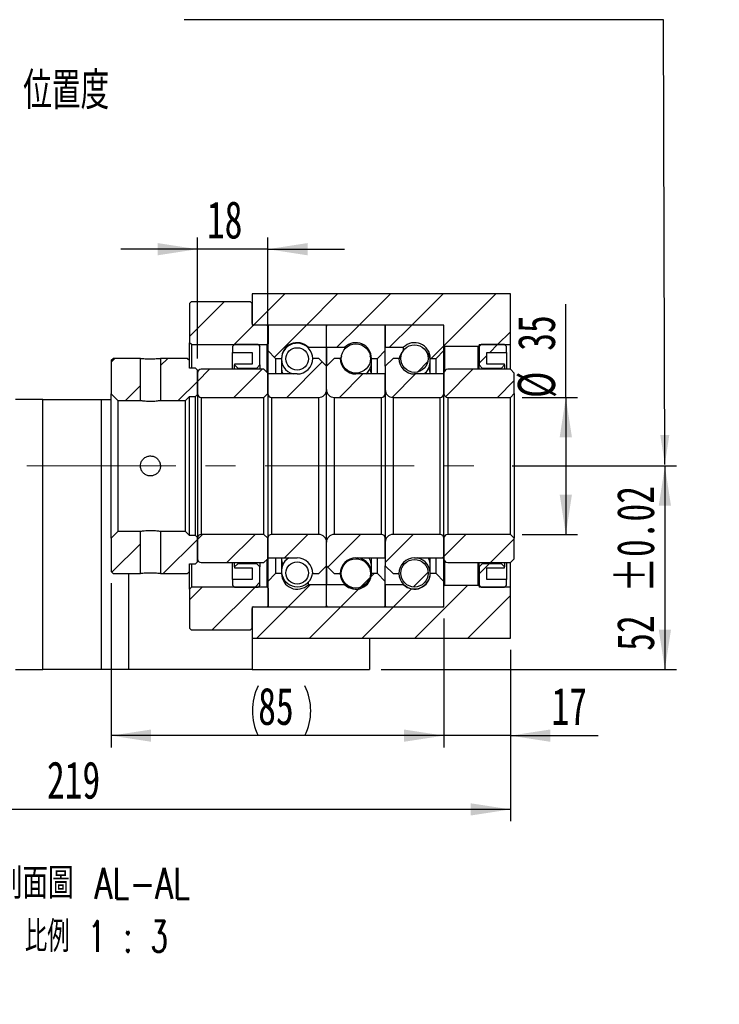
# Paper-space layout 'MBCK35-J' of a CAD drawing. Header units: millimetres. Extents: x 19 to 284, y 7 to 208.
# Tile 5 of 6: x 224 to 284, y 7 to 91. Entities that reach past the tile are written whole.
import ezdxf

# ---------------------------------------------------------------- set-up
doc = ezdxf.new("R2010")
doc.units = ezdxf.units.MM
doc.linetypes.add('CENTERX2', pattern=[20.32, 12.7, -2.54, 2.54, -2.54])
doc.layers.add('圖層0', color=7, linetype='Continuous')
doc.styles.add('SLDTEXTSTYLE0', font='TXT', dxfattribs={"width": 0.7})
doc.styles.add('SLDTEXTSTYLE1', font='TXT', dxfattribs={"width": 0.7, "bigfont": 'bigfont'})
doc.styles.add('SLDTEXTSTYLE4', font='TXT', dxfattribs={"width": 0.75, "bigfont": 'bigfont'})
doc.styles.add('SLDTEXTSTYLE5', font='TXT', dxfattribs={"width": 0.65625, "bigfont": 'bigfont'})
doc.dimstyles.new('SLDDIMSTYLE3', dxfattribs={"dimtxt": 3.389974, "dimasz": 2.5, "dimexe": 0, "dimexo": 0.0625, "dimgap": 0.847493, "dimtad": 1, "dimlfac": 3, "dimrnd": 1e-09, "dimzin": 12, "dimdsep": 46, "dimtxsty": 'SLDTEXTSTYLE0', "dimsah": 1, "dimcen": 0.09, "dimadec": 0, "dimazin": 3, "dimtfac": 1, "dimtofl": 0, "dimtmove": 0, "dimatfit": 3, "dimfxl": 1, "dimfrac": 2, "dimtolj": 1, "dimtzin": 12, "dimarcsym": 0})
doc.dimstyles.new('SLDDIMSTYLE5', dxfattribs={"dimtxt": 3.389974, "dimasz": 2.5, "dimexe": 0, "dimexo": 0.0625, "dimgap": 0.847493, "dimtad": 1, "dimlfac": 3, "dimrnd": 1e-09, "dimzin": 12, "dimdsep": 46, "dimtxsty": 'SLDTEXTSTYLE0', "dimsah": 1, "dimcen": 0.09, "dimadec": 0, "dimazin": 3, "dimtol": 1, "dimtp": 0.02, "dimtm": 0.02, "dimtfac": 1, "dimtofl": 0, "dimtmove": 0, "dimatfit": 3, "dimfxl": 1, "dimfrac": 2, "dimtolj": 1, "dimarcsym": 0})
doc.dimstyles.new('SLDDIMSTYLE6', dxfattribs={"dimtxt": 3.389974, "dimasz": 2.5, "dimexe": 0, "dimexo": 0.0625, "dimgap": 0.847493, "dimtad": 1, "dimlfac": 3, "dimrnd": 1e-09, "dimzin": 12, "dimdsep": 46, "dimtxsty": 'SLDTEXTSTYLE0', "dimsah": 1, "dimcen": 0.09, "dimadec": 0, "dimazin": 3, "dimtfac": 1, "dimtmove": 0, "dimatfit": 0, "dimfxl": 1, "dimfrac": 2, "dimtolj": 1, "dimtzin": 12, "dimarcsym": 0})

# ---------------------------------------------------------------- blocks, each defined once
blk = doc.blocks.new('_D_72')
at = {"layer": '圖層0', "color": 7}
for p, q in [((271.015, 58.649), (271.015, 66.602)), ((267.294, 58.649), (272.015, 58.649)), ((271.015, 58.649), (271.015, 46.982)), ((267.294, 46.982), (272.015, 46.982))]:
    blk.add_line(p, q, dxfattribs=at)
for points in [[(271.015, 58.649), (270.493, 55.259), (271.537, 55.259)], [(271.015, 46.982), (271.537, 50.372), (270.493, 50.372)]]:
    blk.add_solid(points, dxfattribs=at)
at = {"layer": '圖層0', "color": 7, "char_height": 3.175, "attachment_point": 1, "rotation": 90, "style": 'SLDTEXTSTYLE0'}
for s, insert in [('35', (266.922, 62.628)), ('%%c', (266.922, 58.606))]:
    blk.add_mtext(s, dxfattribs=dict(at, insert=insert))
blk = doc.blocks.new('_D_73')
at = {"layer": '圖層0', "color": 7}
for p, q in [((266.458, 52.815), (280.455, 52.815)), ((279.455, 52.815), (279.455, 35.482)), ((255.294, 35.482), (280.455, 35.482))]:
    blk.add_line(p, q, dxfattribs=at)
for points in [[(279.455, 52.815), (278.934, 49.425), (279.977, 49.425)], [(279.455, 35.482), (279.977, 38.872), (278.934, 38.872)]]:
    blk.add_solid(points, dxfattribs=at)
at = {"layer": '圖層0', "color": 7, "char_height": 3.175, "attachment_point": 1, "rotation": 90, "style": 'SLDTEXTSTYLE0'}
for s, insert in [('±0.02', (275.362, 42.031)), ('52', (275.362, 37.064))]:
    blk.add_mtext(s, dxfattribs=dict(at, insert=insert))
blk = doc.blocks.new('_D_74')
at = {"layer": '圖層0', "color": 7}
for p, q in [((260.627, 39.815), (260.627, 28.839)), ((266.294, 37.149), (266.294, 28.839)), ((260.627, 29.839), (254.108, 29.839)), ((266.294, 29.839), (260.627, 29.839)), ((266.294, 29.839), (273.771, 29.839))]:
    blk.add_line(p, q, dxfattribs=at)
for points in [[(260.627, 29.839), (257.238, 30.361), (257.238, 29.318)], [(266.294, 29.839), (269.684, 29.318), (269.684, 30.361)]]:
    blk.add_solid(points, dxfattribs=at)
at = {"layer": '圖層0', "color": 7, "insert": (269.797, 33.932), "char_height": 3.175, "attachment_point": 1, "style": 'SLDTEXTSTYLE0'}
blk.add_mtext('17', dxfattribs=at)
blk = doc.blocks.new('_D_75')
at = {"layer": '圖層0', "color": 7}
for p, q in [((232.294, 42.815), (232.294, 28.839)), ((260.627, 39.815), (260.627, 28.839)), ((260.627, 29.839), (232.294, 29.839))]:
    blk.add_line(p, q, dxfattribs=at)
for centre, start, end in [((249.043, 31.956), 153.43495, 206.56505), ((244.551, 31.956), 333.43495, 26.56505)]:
    blk.add_arc(centre, 4.733, start, end, dxfattribs=at)
for points in [[(232.294, 29.839), (235.684, 29.318), (235.684, 30.361)], [(260.627, 29.839), (257.238, 30.361), (257.238, 29.318)]]:
    blk.add_solid(points, dxfattribs=at)
at = {"layer": '圖層0', "color": 7, "insert": (244.81, 33.932), "char_height": 3.175, "attachment_point": 1, "style": 'SLDTEXTSTYLE0'}
blk.add_mtext('85', dxfattribs=at)
blk = doc.blocks.new('_D_76')
at = {"layer": '圖層0', "color": 7}
for p, q in [((266.294, 37.149), (266.294, 22.556)), ((266.294, 23.556), (193.294, 23.556))]:
    blk.add_line(p, q, dxfattribs=at)
for points in [[(193.294, 23.556), (196.684, 23.035), (196.684, 24.078)], [(266.294, 23.556), (262.904, 24.078), (262.904, 23.035)]]:
    blk.add_solid(points, dxfattribs=at)
at = {"layer": '圖層0', "color": 7, "insert": (226.813, 27.649), "char_height": 3.175, "attachment_point": 1, "style": 'SLDTEXTSTYLE0'}
blk.add_mtext('219', dxfattribs=at)
blk = doc.blocks.new('_D_79')
at = {"layer": '圖層0', "color": 7}
for p, q in [((239.627, 61.982), (239.627, 72.281)), ((245.627, 61.715), (245.627, 72.281)), ((239.627, 71.281), (233.108, 71.281)), ((245.627, 71.281), (239.627, 71.281)), ((245.627, 71.281), (252.147, 71.281))]:
    blk.add_line(p, q, dxfattribs=at)
for points in [[(239.627, 71.281), (236.238, 71.802), (236.238, 70.759)], [(245.627, 71.281), (249.017, 70.759), (249.017, 71.802)]]:
    blk.add_solid(points, dxfattribs=at)
at = {"layer": '圖層0', "color": 7, "insert": (240.439, 75.374), "char_height": 3.175, "attachment_point": 1, "style": 'SLDTEXTSTYLE0'}
blk.add_mtext('18', dxfattribs=at)
blk = doc.blocks.new('SW_NOTE_19')
at = {"layer": '圖層0', "color": 0, "char_height": 2.64583, "attachment_point": 2}
for s, insert, style in [('\\M+19655\\M+196CA\\M+19AA4 AL-AL', (10.253, 3.411), 'SLDTEXTSTYLE4'), ('\\M+194E4\\M+197E1 1 : 3', (10.492, -1.117), 'SLDTEXTSTYLE5')]:
    blk.add_mtext(s, dxfattribs=dict(at, insert=insert, style=style))

psp = doc.layouts.new('MBCK35-J')

# ---------------------------------------------------------------- hatches: boundary and pattern name
at = {"linetype": 'Continuous', "lineweight": 18}
h = psp.add_hatch(dxfattribs=at)
h.set_pattern_fill('ANSI31', style=0)
h.paths.add_polyline_path([(234.7775, 58.3987), (234.7775, 61.9821), (232.4608, 61.9821), (232.2942, 61.8154), (232.2942, 58.9654), (232.8608, 58.3987)], flags=0)
h = psp.add_hatch(dxfattribs=at)
h.set_pattern_fill('ANSI31', style=0)
h.paths.add_polyline_path([(239.4608, 61.1487), (238.9608, 61.1487), (238.9608, 61.8154), (238.7942, 61.9821), (236.4775, 61.9821), (236.4775, 58.3987), (238.6275, 58.3987), (238.9608, 58.7321), (239.4608, 58.7321), (239.6275, 58.8987), (239.6275, 60.982)], flags=0)
h = psp.add_hatch(dxfattribs=at)
h.set_pattern_fill('ANSI31', style=0)
h.paths.add_polyline_path([(232.2942, 43.8154), (232.4608, 43.6487), (234.7775, 43.6487), (234.7775, 47.2321), (232.8608, 47.2321), (232.2942, 46.6654)], flags=0)
h = psp.add_hatch(dxfattribs=at)
h.set_pattern_fill('ANSI31', style=0)
h.paths.add_polyline_path([(238.9608, 43.8154), (238.9608, 44.4821), (239.4608, 44.4821), (239.6275, 44.6487), (239.6275, 46.7321), (239.4608, 46.8987), (238.9608, 46.8987), (238.6275, 47.2321), (236.4775, 47.2321), (236.4775, 43.6487), (238.7942, 43.6487)], flags=0)
at = {"layer": '圖層0', "linetype": 'Continuous', "lineweight": 18}
h = psp.add_hatch(dxfattribs=at)
h.set_pattern_fill('ANSI31', color=256, style=0)
h.paths.add_polyline_path([(266.2942, 63.1487), (266.2942, 67.4821), (244.2942, 67.4821), (244.2942, 64.8154), (260.6275, 64.8154), (260.6275, 63.0487), (260.6942, 62.9821), (263.5608, 62.9821), (263.6275, 63.0487), (263.6275, 63.1487)], flags=0)
h = psp.add_hatch(dxfattribs=at)
h.set_pattern_fill('ANSI31', color=256, style=0)
edge = h.paths.add_edge_path(flags=0)
edge.add_line((239.1275, 66.8154), (238.9608, 66.6487))
edge.add_line((238.9608, 66.6487), (238.9608, 63.3154))
edge.add_line((238.9608, 63.3154), (239.1275, 63.1487))
edge.add_line((239.1275, 63.1487), (245.5775, 63.1487))
edge.add_line((245.5775, 63.1487), (245.6775, 63.2487))
edge.add_line((245.6775, 63.2487), (245.6775, 64.7154))
edge.add_line((245.6775, 64.7154), (245.5775, 64.8154))
edge.add_line((245.5775, 64.8154), (244.4275, 64.8154))
edge.add_arc((244.4275, 64.9487), 0.1333, 180, 270, ccw=False)
edge.add_line((244.2942, 64.9487), (244.2942, 66.6487))
edge.add_line((244.2942, 66.6487), (244.1275, 66.8154))
edge.add_line((244.1275, 66.8154), (239.1275, 66.8154))
h = psp.add_hatch(dxfattribs=at)
h.set_pattern_fill('ANSI31', color=256, style=0)
edge = h.paths.add_edge_path(flags=0)
edge.add_line((250.5275, 64.8154), (245.7275, 64.8154))
edge.add_arc((245.7275, 64.7154), 0.1, 90, 180)
edge.add_line((245.6275, 64.7154), (245.6275, 62.6487))
edge.add_line((245.6275, 62.6487), (246.2942, 61.9821))
edge.add_line((246.2942, 61.9821), (246.7942, 61.9821))
edge.add_arc((248.1275, 61.9821), 1.3333, 45.438688, 180, ccw=False)
edge.add_line((249.0631, 62.9321), (250.6275, 62.9321))
edge.add_line((250.6275, 62.9321), (250.6275, 64.7154))
edge.add_arc((250.5275, 64.7154), 0.1, 0, 90)
h = psp.add_hatch(dxfattribs=at)
h.set_pattern_fill('ANSI31', color=256, style=0)
edge = h.paths.add_edge_path(flags=0)
edge.add_line((255.6275, 62.6487), (255.6275, 64.7154))
edge.add_arc((255.5275, 64.7154), 0.1, 0, 90)
edge.add_line((255.5275, 64.8154), (250.7275, 64.8154))
edge.add_arc((250.7275, 64.7154), 0.1, 90, 180)
edge.add_line((250.6275, 64.7154), (250.6275, 62.9321))
edge.add_line((250.6275, 62.9321), (252.1919, 62.9321))
edge.add_arc((253.1275, 61.9821), 1.3333, 0, 134.561312, ccw=False)
edge.add_line((254.4608, 61.9821), (254.9608, 61.9821))
edge.add_line((254.9608, 61.9821), (255.6275, 62.6487))
h = psp.add_hatch(dxfattribs=at)
h.set_pattern_fill('ANSI31', color=256, style=0)
edge = h.paths.add_edge_path(flags=0)
edge.add_line((260.6275, 62.6487), (260.6275, 64.7154))
edge.add_arc((260.5275, 64.7154), 0.1, 0, 90)
edge.add_line((260.5275, 64.8154), (255.7275, 64.8154))
edge.add_arc((255.7275, 64.7154), 0.1, 90, 180)
edge.add_line((255.6275, 64.7154), (255.6275, 62.9321))
edge.add_line((255.6275, 62.9321), (257.1919, 62.9321))
edge.add_arc((258.1275, 61.9821), 1.3333, 0, 134.561312, ccw=False)
edge.add_line((259.4608, 61.9821), (259.9608, 61.9821))
edge.add_line((259.9608, 61.9821), (260.6275, 62.6487))
h = psp.add_hatch(dxfattribs=at)
h.set_pattern_fill('ANSI31', color=256, style=0)
h.paths.add_polyline_path([(244.2942, 62.482), (244.2942, 61.4821), (242.7942, 61.4821), (242.7942, 61.4154), (243.0608, 61.1487), (244.6942, 61.1487), (244.9608, 61.4154), (244.9608, 62.9821), (244.7942, 63.1487), (242.7942, 63.1487), (242.6275, 62.9821), (242.6275, 62.482)], flags=0)
h = psp.add_hatch(dxfattribs=at)
h.set_pattern_fill('ANSI31', color=256, style=0)
edge = h.paths.add_edge_path(flags=0)
edge.add_arc((253.1275, 61.9701), 1.2482, 0, 360)
h = psp.add_hatch(dxfattribs=at)
h.set_pattern_fill('ANSI31', color=256, style=0)
edge = h.paths.add_edge_path(flags=0)
edge.add_arc((258.1275, 61.9597), 1.1697, 0, 360)
h = psp.add_hatch(dxfattribs=at)
h.set_pattern_fill('ANSI31', color=256, style=0)
h.paths.add_polyline_path([(265.7942, 61.4154), (265.7942, 61.4821), (264.2942, 61.4821), (264.2942, 62.482), (265.9608, 62.482), (265.9608, 62.9821), (265.7942, 63.1487), (263.7942, 63.1487), (263.6275, 62.9821), (263.6275, 61.4154), (263.8942, 61.1487), (265.5275, 61.1487)], flags=0)
h = psp.add_hatch(dxfattribs=at)
h.set_pattern_fill('ANSI31', color=256, style=0)
edge = h.paths.add_edge_path(flags=0)
edge.add_arc((248.1275, 61.9345), 0.953, 0, 360)
h = psp.add_hatch(dxfattribs=at)
h.set_pattern_fill('ANSI31', color=256, style=0)
edge = h.paths.add_edge_path(flags=0)
edge.add_line((250.6275, 59.3154), (250.6275, 61.3154))
edge.add_line((250.6275, 61.3154), (249.9608, 61.9821))
edge.add_line((249.9608, 61.9821), (249.4608, 61.9821))
edge.add_arc((248.1275, 61.9821), 1.3333, 270, 360, ccw=False)
edge.add_line((248.1275, 60.6487), (245.6275, 60.6487))
edge.add_line((245.6275, 60.6487), (245.6275, 58.9821))
edge.add_arc((245.9608, 58.9821), 0.3333, 180, 270)
edge.add_line((245.9608, 58.6487), (249.9608, 58.6487))
edge.add_arc((249.9608, 59.3154), 0.6667, 270, 360)
h = psp.add_hatch(dxfattribs=at)
h.set_pattern_fill('ANSI31', color=256, style=0)
edge = h.paths.add_edge_path(flags=0)
edge.add_line((251.7942, 61.9821), (251.2942, 61.9821))
edge.add_line((251.2942, 61.9821), (250.6275, 61.3154))
edge.add_line((250.6275, 61.3154), (250.6275, 59.3154))
edge.add_arc((251.2942, 59.3154), 0.6667, 180, 270)
edge.add_line((251.2942, 58.6487), (255.2942, 58.6487))
edge.add_arc((255.2942, 58.9821), 0.3333, 270, 360)
edge.add_line((255.6275, 58.9821), (255.6275, 60.6487))
edge.add_line((255.6275, 60.6487), (253.1275, 60.6487))
edge.add_arc((253.1275, 61.9821), 1.3333, 180, 270, ccw=False)
h = psp.add_hatch(dxfattribs=at)
h.set_pattern_fill('ANSI31', color=256, style=0)
edge = h.paths.add_edge_path(flags=0)
edge.add_line((256.7942, 61.9821), (256.2942, 61.9821))
edge.add_line((256.2942, 61.9821), (255.6275, 61.3154))
edge.add_line((255.6275, 61.3154), (255.6275, 59.3154))
edge.add_arc((256.2942, 59.3154), 0.6667, 180, 270)
edge.add_line((256.2942, 58.6487), (260.2942, 58.6487))
edge.add_arc((260.2942, 58.9821), 0.3333, 270, 360)
edge.add_line((260.6275, 58.9821), (260.6275, 60.6487))
edge.add_line((260.6275, 60.6487), (258.1275, 60.6487))
edge.add_arc((258.1275, 61.9821), 1.3333, 180, 270, ccw=False)
h = psp.add_hatch(dxfattribs=at)
h.set_pattern_fill('ANSI31', color=256, style=0)
edge = h.paths.add_edge_path(flags=0)
edge.add_line((245.2942, 58.6487), (245.6275, 58.9821))
edge.add_line((245.6275, 58.9821), (245.6275, 60.7154))
edge.add_line((245.6275, 60.7154), (245.2942, 61.0487))
edge.add_line((245.2942, 61.0487), (239.9608, 61.0487))
edge.add_arc((239.9608, 60.7154), 0.3333, 90, 180)
edge.add_line((239.6275, 60.7154), (239.6275, 58.9821))
edge.add_arc((239.9608, 58.9821), 0.3333, 180, 270)
edge.add_line((239.9608, 58.6487), (245.2942, 58.6487))
h = psp.add_hatch(dxfattribs=at)
h.set_pattern_fill('ANSI31', color=256, style=0)
edge = h.paths.add_edge_path(flags=0)
edge.add_line((266.2942, 58.6487), (266.6275, 58.9821))
edge.add_line((266.6275, 58.9821), (266.6275, 60.7154))
edge.add_line((266.6275, 60.7154), (266.2942, 61.0487))
edge.add_line((266.2942, 61.0487), (260.9608, 61.0487))
edge.add_arc((260.9608, 60.7154), 0.3333, 90, 180)
edge.add_line((260.6275, 60.7154), (260.6275, 58.9821))
edge.add_arc((260.9608, 58.9821), 0.3333, 180, 270)
edge.add_line((260.9608, 58.6487), (266.2942, 58.6487))
h = psp.add_hatch(dxfattribs=at)
h.set_pattern_fill('ANSI31', color=256, style=0)
edge = h.paths.add_edge_path(flags=0)
edge.add_line((245.6275, 46.6487), (245.2942, 46.9821))
edge.add_line((245.2942, 46.9821), (239.9608, 46.9821))
edge.add_arc((239.9608, 46.6487), 0.3333, 90, 180)
edge.add_line((239.6275, 46.6487), (239.6275, 44.9154))
edge.add_arc((239.9608, 44.9154), 0.3333, 180, 270)
edge.add_line((239.9608, 44.5821), (245.2942, 44.5821))
edge.add_line((245.2942, 44.5821), (245.6275, 44.9154))
edge.add_line((245.6275, 44.9154), (245.6275, 46.6487))
h = psp.add_hatch(dxfattribs=at)
h.set_pattern_fill('ANSI31', color=256, style=0)
edge = h.paths.add_edge_path(flags=0)
edge.add_line((249.4608, 43.6487), (249.9608, 43.6487))
edge.add_line((249.9608, 43.6487), (250.6275, 44.3154))
edge.add_line((250.6275, 44.3154), (250.6275, 46.3154))
edge.add_arc((249.9608, 46.3154), 0.6667, 0, 90)
edge.add_line((249.9608, 46.9821), (245.9608, 46.9821))
edge.add_arc((245.9608, 46.6487), 0.3333, 90, 180)
edge.add_line((245.6275, 46.6487), (245.6275, 44.9821))
edge.add_line((245.6275, 44.9821), (248.1275, 44.9821))
edge.add_arc((248.1275, 43.6487), 1.3333, 0, 90, ccw=False)
h = psp.add_hatch(dxfattribs=at)
h.set_pattern_fill('ANSI31', color=256, style=0)
edge = h.paths.add_edge_path(flags=0)
edge.add_line((250.6275, 46.3154), (250.6275, 44.3154))
edge.add_line((250.6275, 44.3154), (251.2942, 43.6487))
edge.add_line((251.2942, 43.6487), (251.7942, 43.6487))
edge.add_arc((253.1275, 43.6487), 1.3333, 90, 180, ccw=False)
edge.add_line((253.1275, 44.9821), (255.6275, 44.9821))
edge.add_line((255.6275, 44.9821), (255.6275, 46.6487))
edge.add_arc((255.2942, 46.6487), 0.3333, 0, 90)
edge.add_line((255.2942, 46.9821), (251.2942, 46.9821))
edge.add_arc((251.2942, 46.3154), 0.6667, 90, 180)
h = psp.add_hatch(dxfattribs=at)
h.set_pattern_fill('ANSI31', color=256, style=0)
edge = h.paths.add_edge_path(flags=0)
edge.add_line((255.6275, 46.3154), (255.6275, 44.3154))
edge.add_line((255.6275, 44.3154), (256.2942, 43.6487))
edge.add_line((256.2942, 43.6487), (256.7942, 43.6487))
edge.add_arc((258.1275, 43.6487), 1.3333, 90, 180, ccw=False)
edge.add_line((258.1275, 44.9821), (260.6275, 44.9821))
edge.add_line((260.6275, 44.9821), (260.6275, 46.6487))
edge.add_arc((260.2942, 46.6487), 0.3333, 0, 90)
edge.add_line((260.2942, 46.9821), (256.2942, 46.9821))
edge.add_arc((256.2942, 46.3154), 0.6667, 90, 180)
h = psp.add_hatch(dxfattribs=at)
h.set_pattern_fill('ANSI31', color=256, style=0)
edge = h.paths.add_edge_path(flags=0)
edge.add_line((266.6275, 46.6487), (266.2942, 46.9821))
edge.add_line((266.2942, 46.9821), (260.9608, 46.9821))
edge.add_arc((260.9608, 46.6487), 0.3333, 90, 180)
edge.add_line((260.6275, 46.6487), (260.6275, 44.9154))
edge.add_arc((260.9608, 44.9154), 0.3333, 180, 270)
edge.add_line((260.9608, 44.5821), (266.2942, 44.5821))
edge.add_line((266.2942, 44.5821), (266.6275, 44.9154))
edge.add_line((266.6275, 44.9154), (266.6275, 46.6487))
h = psp.add_hatch(dxfattribs=at)
h.set_pattern_fill('ANSI31', color=256, style=0)
h.paths.add_polyline_path([(242.7942, 44.2154), (242.7942, 44.1487), (244.2942, 44.1487), (244.2942, 43.1487), (242.6275, 43.1487), (242.6275, 42.6487), (242.7942, 42.4821), (244.7942, 42.4821), (244.9608, 42.6487), (244.9608, 44.2154), (244.6942, 44.4821), (243.0608, 44.4821)], flags=0)
h = psp.add_hatch(dxfattribs=at)
h.set_pattern_fill('ANSI31', color=256, style=0)
edge = h.paths.add_edge_path(flags=0)
edge.add_arc((248.1275, 43.6963), 0.953, 0, 360)
h = psp.add_hatch(dxfattribs=at)
h.set_pattern_fill('ANSI31', color=256, style=0)
edge = h.paths.add_edge_path(flags=0)
edge.add_arc((253.1275, 43.6607), 1.2482, 0, 360)
h = psp.add_hatch(dxfattribs=at)
h.set_pattern_fill('ANSI31', color=256, style=0)
edge = h.paths.add_edge_path(flags=0)
edge.add_arc((258.1275, 43.6711), 1.1697, 0, 360)
h = psp.add_hatch(dxfattribs=at)
h.set_pattern_fill('ANSI31', color=256, style=0)
h.paths.add_polyline_path([(264.2942, 43.1487), (264.2942, 44.1487), (265.7942, 44.1487), (265.7942, 44.2154), (265.5275, 44.4821), (263.8942, 44.4821), (263.6275, 44.2154), (263.6275, 42.6487), (263.7942, 42.4821), (265.7942, 42.4821), (265.9608, 42.6487), (265.9608, 43.1487)], flags=0)
h = psp.add_hatch(dxfattribs=at)
h.set_pattern_fill('ANSI31', color=256, style=0)
edge = h.paths.add_edge_path(flags=0)
edge.add_line((245.6275, 42.9821), (245.6275, 40.9154))
edge.add_arc((245.7275, 40.9154), 0.1, 180, 270)
edge.add_line((245.7275, 40.8154), (250.5275, 40.8154))
edge.add_arc((250.5275, 40.9154), 0.1, 270, 360)
edge.add_line((250.6275, 40.9154), (250.6275, 42.6987))
edge.add_line((250.6275, 42.6987), (249.0631, 42.6987))
edge.add_arc((248.1275, 43.6487), 1.3333, 180, 314.561312, ccw=False)
edge.add_line((246.7942, 43.6487), (246.2942, 43.6487))
edge.add_line((246.2942, 43.6487), (245.6275, 42.9821))
h = psp.add_hatch(dxfattribs=at)
h.set_pattern_fill('ANSI31', color=256, style=0)
edge = h.paths.add_edge_path(flags=0)
edge.add_line((250.7275, 40.8154), (255.5275, 40.8154))
edge.add_arc((255.5275, 40.9154), 0.1, 270, 360)
edge.add_line((255.6275, 40.9154), (255.6275, 42.9821))
edge.add_line((255.6275, 42.9821), (254.9608, 43.6487))
edge.add_line((254.9608, 43.6487), (254.4608, 43.6487))
edge.add_arc((253.1275, 43.6487), 1.3333, 225.438688, 360, ccw=False)
edge.add_line((252.1919, 42.6987), (250.6275, 42.6987))
edge.add_line((250.6275, 42.6987), (250.6275, 40.9154))
edge.add_arc((250.7275, 40.9154), 0.1, 180, 270)
h = psp.add_hatch(dxfattribs=at)
h.set_pattern_fill('ANSI31', color=256, style=0)
edge = h.paths.add_edge_path(flags=0)
edge.add_line((255.7275, 40.8154), (260.5275, 40.8154))
edge.add_arc((260.5275, 40.9154), 0.1, 270, 360)
edge.add_line((260.6275, 40.9154), (260.6275, 42.9821))
edge.add_line((260.6275, 42.9821), (259.9608, 43.6487))
edge.add_line((259.9608, 43.6487), (259.4608, 43.6487))
edge.add_arc((258.1275, 43.6487), 1.3333, 225.438688, 360, ccw=False)
edge.add_line((257.1919, 42.6987), (255.6275, 42.6987))
edge.add_line((255.6275, 42.6987), (255.6275, 40.9154))
edge.add_arc((255.7275, 40.9154), 0.1, 180, 270)
h = psp.add_hatch(dxfattribs=at)
h.set_pattern_fill('ANSI31', color=256, style=0)
edge = h.paths.add_edge_path(flags=0)
edge.add_line((238.9608, 38.9821), (239.1275, 38.8154))
edge.add_line((239.1275, 38.8154), (244.1275, 38.8154))
edge.add_line((244.1275, 38.8154), (244.2942, 38.9821))
edge.add_line((244.2942, 38.9821), (244.2942, 40.6821))
edge.add_arc((244.4275, 40.6821), 0.1333, 90, 180, ccw=False)
edge.add_line((244.4275, 40.8154), (245.5775, 40.8154))
edge.add_line((245.5775, 40.8154), (245.6775, 40.9154))
edge.add_line((245.6775, 40.9154), (245.6775, 42.3821))
edge.add_line((245.6775, 42.3821), (245.5775, 42.4821))
edge.add_line((245.5775, 42.4821), (239.1275, 42.4821))
edge.add_line((239.1275, 42.4821), (238.9608, 42.3154))
edge.add_line((238.9608, 42.3154), (238.9608, 38.9821))
h = psp.add_hatch(dxfattribs=at)
h.set_pattern_fill('ANSI31', color=256, style=0)
h.paths.add_polyline_path([(244.2942, 40.8154), (244.2942, 38.1487), (266.2942, 38.1487), (266.2942, 42.4821), (263.6275, 42.4821), (263.6275, 42.5821), (263.5608, 42.6487), (260.6942, 42.6487), (260.6275, 42.5821), (260.6275, 40.8154)], flags=0)

# ---------------------------------------------------------------- linework, layer by layer
at = {"color": 7, "linetype": 'Continuous', "lineweight": 25}
for p, q in [((244.2942, 67.4821), (244.2942, 64.8154)), ((266.2942, 67.4821), (244.2942, 67.4821)), ((266.2942, 63.1487), (266.2942, 67.4821)), ((238.9608, 66.6487), (239.1275, 66.8154)), ((238.9608, 66.6487), (238.9608, 63.3154)), ((239.1275, 66.8154), (244.1275, 66.8154)), ((244.1275, 66.8154), (244.2942, 66.6487)), ((244.2942, 64.9487), (244.2942, 66.6487)), ((260.6275, 64.8154), (244.2942, 64.8154)), ((245.5775, 64.8154), (244.4275, 64.8154)), ((245.5775, 64.8154), (245.6775, 64.7154)), ((245.6275, 64.7154), (245.6275, 62.6487)), ((245.6775, 63.2487), (245.6775, 64.7154)), ((250.5275, 64.8154), (245.7275, 64.8154)), ((250.6275, 62.9321), (250.6275, 64.7154)), ((255.5275, 64.8154), (250.7275, 64.8154)), ((255.6275, 64.7154), (255.6275, 62.9321)), ((255.6275, 62.6487), (255.6275, 64.7154)), ((260.5275, 64.8154), (255.7275, 64.8154)), ((260.6275, 63.0487), (260.6275, 64.8154)), ((260.6275, 62.6487), (260.6275, 64.7154)), ((239.1275, 63.1487), (238.9608, 63.3154)), ((238.9608, 61.8154), (238.9608, 63.3154)), ((239.1275, 63.1487), (245.5775, 63.1487)), ((239.1275, 63.1487), (239.1275, 61.1487)), ((242.6275, 62.9821), (242.7942, 63.1487)), ((242.6275, 62.9821), (242.6275, 62.482)), ((244.7942, 63.1487), (242.7942, 63.1487)), ((244.7942, 63.1487), (244.9608, 62.9821)), ((244.9608, 61.4154), (244.9608, 62.9821)), ((245.6775, 63.2487), (245.5775, 63.1487)), ((245.5775, 60.7654), (245.5775, 63.1487)), ((249.0631, 62.9321), (249.0631, 62.8845)), ((249.0631, 62.9321), (250.6275, 62.9321)), ((250.6275, 62.9321), (250.6275, 61.3154)), ((250.6275, 62.9321), (252.1919, 62.9321)), ((250.6275, 61.3189), (250.6275, 62.9321)), ((252.1919, 62.7963), (252.1919, 62.9321)), ((255.6275, 62.9321), (257.1919, 62.9321)), ((257.1919, 62.6599), (257.1919, 62.9321)), ((260.6942, 62.9821), (260.6275, 63.0487)), ((263.5608, 62.9821), (260.6942, 62.9821)), ((260.6942, 62.9821), (260.6942, 60.9154)), ((263.6275, 63.0487), (263.5608, 62.9821)), ((263.5608, 61.0487), (263.5608, 62.9821)), ((263.6275, 62.9821), (263.7942, 63.1487)), ((263.6275, 63.1487), (266.2942, 63.1487)), ((263.6275, 63.1487), (263.6275, 63.0487)), ((263.6275, 63.0487), (263.6275, 62.9821)), ((263.6275, 62.9821), (263.6275, 61.4154)), ((265.7942, 63.1487), (263.7942, 63.1487)), ((265.7942, 63.1487), (265.9608, 62.9821)), ((265.9608, 62.482), (265.9608, 62.9821)), ((266.2942, 61.0487), (266.2942, 63.1487)), ((242.6275, 62.482), (244.2942, 62.482)), ((242.6275, 61.0487), (242.6275, 62.482)), ((244.2942, 62.482), (244.2942, 61.4821)), ((245.6275, 62.6487), (246.2942, 61.9821)), ((245.6275, 62.6487), (245.6275, 60.7154)), ((254.9608, 61.9821), (255.6275, 62.6487)), ((255.6275, 61.3154), (255.6275, 62.6487)), ((259.9608, 61.9821), (260.6275, 62.6487)), ((260.6275, 60.7154), (260.6275, 62.6487)), ((264.2942, 62.482), (265.9608, 62.482)), ((264.2942, 61.4821), (264.2942, 62.482)), ((265.9608, 62.482), (265.9608, 61.0487)), ((232.2942, 61.8154), (232.4608, 61.9821)), ((232.2942, 61.8154), (232.2942, 58.9654)), ((234.7775, 61.9821), (232.4608, 61.9821)), ((234.7775, 58.3987), (234.7775, 61.9821)), ((236.4775, 61.9821), (236.4775, 58.3987)), ((238.7942, 61.9821), (236.4775, 61.9821)), ((238.7942, 61.9821), (238.9608, 61.8154)), ((238.9608, 61.1487), (238.9608, 61.8154)), ((244.2942, 61.4821), (242.7942, 61.4821)), ((242.7942, 61.4821), (242.7942, 61.4154)), ((243.0608, 61.1487), (242.7942, 61.4154)), ((242.7942, 61.0487), (242.7942, 61.4154)), ((244.9608, 61.4154), (244.6942, 61.1487)), ((244.9608, 61.4154), (244.9608, 61.0487)), ((246.2942, 61.9821), (246.2942, 60.6487)), ((246.2942, 61.9821), (246.7942, 61.9821)), ((246.7942, 61.9821), (246.7942, 60.6487)), ((249.9608, 61.9821), (249.4608, 61.9821)), ((250.6275, 61.3154), (249.9608, 61.9821)), ((251.2942, 61.9821), (250.6275, 61.3154)), ((250.6275, 59.3154), (250.6275, 61.3154)), ((251.7942, 61.9821), (251.2942, 61.9821)), ((254.4608, 60.6487), (254.4608, 61.9821)), ((254.4608, 61.9821), (254.9608, 61.9821)), ((254.9608, 60.6487), (254.9608, 61.9821)), ((256.2942, 61.9821), (255.6275, 61.3154)), ((255.6275, 61.3154), (255.6275, 59.3154)), ((256.7942, 61.9821), (256.2942, 61.9821)), ((259.4608, 60.6487), (259.4608, 61.9821)), ((259.4608, 61.9821), (259.9608, 61.9821)), ((259.9608, 60.6487), (259.9608, 61.9821)), ((263.8942, 61.1487), (263.6275, 61.4154)), ((263.6275, 61.0487), (263.6275, 61.4154)), ((265.7942, 61.4821), (264.2942, 61.4821)), ((265.7942, 61.4154), (265.5275, 61.1487)), ((265.7942, 61.4154), (265.7942, 61.4821)), ((265.7942, 61.4154), (265.7942, 61.0487)), ((239.4608, 61.1487), (238.9608, 61.1487)), ((239.4608, 61.1487), (239.6275, 60.982)), ((239.6275, 58.8987), (239.6275, 60.982)), ((239.6275, 60.7154), (239.6275, 58.9821)), ((245.2942, 61.0487), (239.9608, 61.0487)), ((243.0608, 61.1487), (243.0608, 61.0487)), ((243.0608, 61.1487), (244.6942, 61.1487)), ((244.6942, 61.0487), (244.6942, 61.1487)), ((245.2942, 61.0487), (245.6275, 60.7154)), ((245.6275, 58.9821), (245.6275, 60.7154)), ((248.1275, 60.6487), (245.6275, 60.6487)), ((245.6275, 60.6487), (245.6275, 58.9821)), ((255.6275, 60.6487), (253.1275, 60.6487)), ((255.6275, 58.9821), (255.6275, 60.6487)), ((260.6275, 60.6487), (258.1275, 60.6487)), ((260.6275, 60.7154), (260.6275, 58.9821)), ((260.6275, 58.9821), (260.6275, 60.6487)), ((266.2942, 61.0487), (260.9608, 61.0487)), ((263.8942, 61.1487), (263.8942, 61.0487)), ((263.8942, 61.1487), (265.5275, 61.1487)), ((265.5275, 61.0487), (265.5275, 61.1487)), ((266.2942, 61.0487), (266.6275, 60.7154)), ((266.6275, 58.9821), (266.6275, 60.7154)), ((232.8608, 58.3987), (232.2942, 58.9654)), ((232.2942, 46.6654), (232.2942, 58.9654)), ((238.9608, 58.7321), (238.6275, 58.3987)), ((238.9608, 58.7321), (239.4608, 58.7321)), ((238.9608, 46.8987), (238.9608, 58.7321)), ((239.6275, 58.8987), (239.4608, 58.7321)), ((239.4608, 46.8987), (239.4608, 58.7321)), ((239.6275, 58.8987), (239.6275, 46.7321)), ((245.6275, 58.9821), (245.2942, 58.6487)), ((245.6275, 58.9821), (245.6275, 46.6487)), ((250.6275, 46.3154), (250.6275, 59.3154)), ((255.6275, 58.9821), (255.6275, 46.6487)), ((260.6275, 46.6487), (260.6275, 58.9821)), ((266.6275, 58.9821), (266.2942, 58.6487)), ((266.6275, 58.9821), (266.6275, 46.6487)), ((226.4608, 58.4821), (224.1275, 58.4821)), ((226.4608, 35.482), (226.4608, 58.4821)), ((226.4608, 58.4821), (231.4608, 58.4821)), ((231.4608, 35.482), (231.4608, 58.4821)), ((231.4608, 58.4821), (232.2942, 58.4821)), ((232.8608, 58.3987), (232.8608, 47.2321)), ((232.8608, 58.3987), (234.7775, 58.3987)), ((236.4775, 58.3987), (238.6275, 58.3987)), ((238.6275, 47.2321), (238.6275, 58.3987)), ((239.9608, 58.6487), (239.9608, 46.9821)), ((239.9608, 58.6487), (245.2942, 58.6487)), ((245.2942, 46.9821), (245.2942, 58.6487)), ((245.9608, 46.9821), (245.9608, 58.6487)), ((245.9608, 58.6487), (249.9608, 58.6487)), ((249.9608, 46.9821), (249.9608, 58.6487)), ((251.2942, 58.6487), (251.2942, 46.9821)), ((251.2942, 58.6487), (255.2942, 58.6487)), ((255.2942, 58.6487), (255.2942, 46.9821)), ((256.2942, 58.6487), (256.2942, 46.9821)), ((256.2942, 58.6487), (260.2942, 58.6487)), ((260.2942, 58.6487), (260.2942, 46.9821)), ((260.9608, 58.6487), (260.9608, 46.9821)), ((260.9608, 58.6487), (266.2942, 58.6487)), ((266.2942, 46.9821), (266.2942, 58.6487)), ((232.2942, 46.6654), (232.8608, 47.2321)), ((234.7775, 47.2321), (232.8608, 47.2321)), ((234.7775, 43.6487), (234.7775, 47.2321)), ((238.6275, 47.2321), (236.4775, 47.2321)), ((236.4775, 47.2321), (236.4775, 43.6487)), ((238.6275, 47.2321), (238.9608, 46.8987)), ((245.2942, 46.9821), (239.9608, 46.9821)), ((245.2942, 46.9821), (245.6275, 46.6487)), ((249.9608, 46.9821), (245.9608, 46.9821)), ((255.2942, 46.9821), (251.2942, 46.9821)), ((260.2942, 46.9821), (256.2942, 46.9821)), ((266.2942, 46.9821), (260.9608, 46.9821)), ((266.2942, 46.9821), (266.6275, 46.6487)), ((232.2942, 46.6654), (232.2942, 43.8154)), ((239.4608, 46.8987), (238.9608, 46.8987)), ((239.4608, 46.8987), (239.6275, 46.7321)), ((239.6275, 44.6487), (239.6275, 46.7321)), ((239.6275, 46.6487), (239.6275, 44.9154)), ((245.6275, 44.9154), (245.6275, 46.6487)), ((245.6275, 46.6487), (245.6275, 44.9821)), ((250.6275, 44.3154), (250.6275, 46.3154)), ((255.6275, 44.9821), (255.6275, 46.6487)), ((255.6275, 46.3154), (255.6275, 44.3154)), ((260.6275, 46.6487), (260.6275, 44.9154)), ((260.6275, 44.9821), (260.6275, 46.6487)), ((266.6275, 44.9154), (266.6275, 46.6487)), ((238.9608, 44.4821), (239.4608, 44.4821)), ((238.9608, 43.8154), (238.9608, 44.4821)), ((239.1275, 44.4821), (239.1275, 42.4821)), ((239.6275, 44.6487), (239.4608, 44.4821)), ((239.9608, 44.582), (245.2942, 44.582)), ((242.6275, 43.1487), (242.6275, 44.582)), ((242.7942, 44.2154), (242.7942, 44.582)), ((242.7942, 44.2154), (243.0608, 44.4821)), ((243.0608, 44.582), (243.0608, 44.4821)), ((244.6942, 44.4821), (243.0608, 44.4821)), ((244.6942, 44.4821), (244.6942, 44.582)), ((244.6942, 44.4821), (244.9608, 44.2154)), ((244.9608, 44.582), (244.9608, 44.2154)), ((245.6275, 44.9154), (245.2942, 44.582)), ((245.5775, 42.4821), (245.5775, 44.8654)), ((245.6275, 44.9821), (248.1275, 44.9821)), ((245.6275, 44.9154), (245.6275, 42.9821)), ((246.2942, 44.9821), (246.2942, 43.6487)), ((246.7942, 44.9821), (246.7942, 43.6487)), ((253.1275, 44.9821), (255.6275, 44.9821)), ((254.4608, 43.6487), (254.4608, 44.9821)), ((254.9608, 43.6487), (254.9608, 44.9821)), ((258.1275, 44.9821), (260.6275, 44.9821)), ((259.4608, 43.6487), (259.4608, 44.9821)), ((259.9608, 43.6487), (259.9608, 44.9821)), ((260.6275, 42.9821), (260.6275, 44.9154)), ((260.6942, 44.7154), (260.6942, 42.6487)), ((260.9608, 44.582), (266.2942, 44.582)), ((263.5608, 42.6487), (263.5608, 44.582)), ((263.6275, 44.2154), (263.6275, 44.582)), ((263.6275, 44.2154), (263.8942, 44.4821)), ((263.8942, 44.582), (263.8942, 44.4821)), ((265.5275, 44.4821), (263.8942, 44.4821)), ((265.5275, 44.4821), (265.5275, 44.582)), ((265.5275, 44.4821), (265.7942, 44.2154)), ((265.7942, 44.582), (265.7942, 44.2154)), ((265.9608, 44.582), (265.9608, 43.1487)), ((266.6275, 44.9154), (266.2942, 44.582)), ((266.2942, 42.4821), (266.2942, 44.582)), ((232.4608, 43.6487), (232.2942, 43.8154)), ((232.4608, 43.6487), (234.7775, 43.6487)), ((233.7942, 35.482), (233.7942, 43.6487)), ((236.4775, 43.6487), (238.7942, 43.6487)), ((238.9608, 43.8154), (238.7942, 43.6487)), ((238.9608, 42.3154), (238.9608, 43.8154)), ((242.7942, 44.2154), (242.7942, 44.1487)), ((242.7942, 44.1487), (244.2942, 44.1487)), ((244.2942, 44.1487), (244.2942, 43.1487)), ((244.9608, 42.6487), (244.9608, 44.2154)), ((246.2942, 43.6487), (245.6275, 42.9821)), ((246.7942, 43.6487), (246.2942, 43.6487)), ((249.4608, 43.6487), (249.9608, 43.6487)), ((249.9608, 43.6487), (250.6275, 44.3154)), ((250.6275, 42.6987), (250.6275, 44.3185)), ((250.6275, 44.3154), (251.2942, 43.6487)), ((250.6275, 44.3119), (250.6275, 42.6987)), ((251.2942, 43.6487), (251.7942, 43.6487)), ((254.9608, 43.6487), (254.4608, 43.6487)), ((255.6275, 42.9821), (254.9608, 43.6487)), ((255.6275, 44.3154), (256.2942, 43.6487)), ((255.6275, 42.9821), (255.6275, 44.3154)), ((256.2942, 43.6487), (256.7942, 43.6487)), ((259.9608, 43.6487), (259.4608, 43.6487)), ((260.6275, 42.9821), (259.9608, 43.6487)), ((263.6275, 44.2154), (263.6275, 42.6487)), ((264.2942, 44.1487), (265.7942, 44.1487)), ((264.2942, 43.1487), (264.2942, 44.1487)), ((265.7942, 44.1487), (265.7942, 44.2154)), ((244.2942, 43.1487), (242.6275, 43.1487)), ((242.6275, 43.1487), (242.6275, 42.6487)), ((245.6275, 42.9821), (245.6275, 40.9154)), ((249.0631, 42.9044), (249.0631, 42.6987)), ((255.6275, 40.9154), (255.6275, 42.9821)), ((260.6275, 40.9154), (260.6275, 42.9821)), ((265.9608, 43.1487), (264.2942, 43.1487)), ((265.9608, 42.6487), (265.9608, 43.1487)), ((238.9608, 42.3154), (239.1275, 42.4821)), ((238.9608, 42.3154), (238.9608, 38.9821)), ((245.5775, 42.4821), (239.1275, 42.4821)), ((242.7942, 42.4821), (242.6275, 42.6487)), ((242.7942, 42.4821), (244.7942, 42.4821)), ((244.9608, 42.6487), (244.7942, 42.4821)), ((245.5775, 42.4821), (245.6775, 42.382)), ((245.6775, 40.9154), (245.6775, 42.382)), ((250.6275, 42.6987), (249.0631, 42.6987)), ((250.6275, 40.9154), (250.6275, 42.6987)), ((252.1919, 42.6987), (250.6275, 42.6987)), ((252.1919, 42.6987), (252.1919, 42.7107)), ((257.1919, 42.6987), (255.6275, 42.6987)), ((255.6275, 42.6987), (255.6275, 40.9154)), ((257.1919, 42.6987), (257.1919, 42.7211)), ((260.6275, 42.5821), (260.6942, 42.6487)), ((260.6275, 40.8154), (260.6275, 42.5821)), ((260.6942, 42.6487), (263.5608, 42.6487)), ((263.5608, 42.6487), (263.6275, 42.5821)), ((263.7942, 42.4821), (263.6275, 42.6487)), ((263.6275, 42.6487), (263.6275, 42.5821)), ((263.6275, 42.5821), (263.6275, 42.4821)), ((266.2942, 42.4821), (263.6275, 42.4821)), ((263.7942, 42.4821), (265.7942, 42.4821)), ((265.9608, 42.6487), (265.7942, 42.4821)), ((266.2942, 38.1487), (266.2942, 42.4821)), ((244.2942, 40.8154), (260.6275, 40.8154)), ((244.2942, 40.8154), (244.2942, 38.1487)), ((244.2942, 38.9821), (244.2942, 40.682)), ((244.4275, 40.8154), (245.5775, 40.8154)), ((245.6775, 40.9154), (245.5775, 40.8154)), ((245.7275, 40.8154), (250.5275, 40.8154)), ((250.7275, 40.8154), (255.5275, 40.8154)), ((255.7275, 40.8154), (260.5275, 40.8154)), ((239.1275, 38.8154), (238.9608, 38.9821)), ((244.1275, 38.8154), (239.1275, 38.8154)), ((244.2942, 38.9821), (244.1275, 38.8154)), ((244.2942, 38.1487), (266.2942, 38.1487)), ((244.2942, 38.1487), (244.2942, 35.482)), ((254.2942, 38.1487), (254.2942, 35.482)), ((224.1275, 35.482), (226.4608, 35.482)), ((231.4608, 35.482), (226.4608, 35.482)), ((233.7942, 35.482), (231.4608, 35.482)), ((244.2942, 35.482), (233.7942, 35.482)), ((244.2942, 35.482), (254.2942, 35.482))]:
    psp.add_line(p, q, dxfattribs=at)
for centre, radius in [((253.1275, 61.9701), 1.2482), ((258.1275, 61.9597), 1.1697), ((248.1275, 61.9345), 0.953), ((248.1275, 43.6963), 0.953), ((253.1275, 43.6607), 1.2482), ((258.1275, 43.6711), 1.1697)]:
    psp.add_circle(centre, radius, dxfattribs=at)
for centre, radius, start, end in [((244.4275, 64.9487), 0.1333, 180, 270), ((245.7275, 64.7154), 0.1, 90, 180), ((250.5275, 64.7154), 0.1, 0, 90), ((250.7275, 64.7154), 0.1, 90, 180), ((255.5275, 64.7154), 0.1, 0, 90), ((255.7275, 64.7154), 0.1, 90, 180), ((260.5275, 64.7154), 0.1, 0, 90), ((248.1275, 61.9821), 1.3333, 45.438688, 180), ((248.1275, 61.9345), 1.3333, 1.021753, 254.651989), ((253.1275, 61.9821), 1.3333, 0, 134.561312), ((258.1275, 61.9821), 1.3333, 0, 134.561312), ((253.1275, 61.6669), 1.3333, 157.322909, 173.21206), ((253.1275, 61.6669), 1.3333, 310.216502, 22.677092), ((258.1275, 61.7099), 1.3333, 134.89123, 174.142047), ((258.1275, 61.7099), 1.3333, 307.262015, 45.10877), ((248.1275, 61.2), 1.3333, 163.329547, 204.423631), ((248.1275, 61.9821), 1.3333, 270, 0), ((253.1275, 61.9821), 1.3333, 180, 270), ((258.1275, 61.9821), 1.3333, 180, 270), ((239.9608, 60.7154), 0.3333, 90, 180), ((253.1275, 60.4972), 1.3333, 6.523811, 26.015425), ((258.1275, 60.5894), 1.3333, 2.548666, 24.845415), ((260.9608, 60.7154), 0.3333, 90, 180), ((239.9608, 58.9821), 0.3333, 180, 270), ((245.9608, 58.9821), 0.3333, 180, 270), ((249.9608, 59.3154), 0.6667, 270, 0), ((251.2942, 59.3154), 0.6667, 180, 270), ((255.2942, 58.9821), 0.3333, 270, 0), ((256.2942, 59.3154), 0.6667, 180, 270), ((260.2942, 58.9821), 0.3333, 270, 0), ((260.9608, 58.9821), 0.3333, 180, 270), ((239.9608, 46.6487), 0.3333, 90, 180), ((245.9608, 46.6487), 0.3333, 90, 180), ((249.9608, 46.3154), 0.6667, 0, 90), ((251.2942, 46.3154), 0.6667, 90, 180), ((255.2942, 46.6487), 0.3333, 360, 90), ((256.2942, 46.3154), 0.6667, 90, 180), ((260.2942, 46.6487), 0.3333, 360, 90), ((260.9608, 46.6487), 0.3333, 90, 180), ((239.9608, 44.9154), 0.3333, 180, 270), ((248.1275, 44.8898), 1.3333, 176.031142, 202.845523), ((248.1275, 43.8544), 1.3333, 122.251905, 270), ((248.1275, 43.6487), 1.3333, 0, 90), ((253.1275, 43.6607), 1.3333, 180.257733, 82.308428), ((253.1275, 43.6487), 1.3333, 90, 180), ((253.1275, 44.2536), 1.3333, 347.15292, 32.454567), ((258.1275, 43.6711), 1.3333, 180.493302, 79.491017), ((258.1275, 43.6487), 1.3333, 90, 180), ((258.1275, 44.3164), 1.3333, 345.995987, 29.950169), ((260.9608, 44.9154), 0.3333, 180, 270), ((248.1275, 43.6487), 1.3333, 180, 314.561312), ((248.1275, 43.8544), 1.3333, 270, 355.57553), ((253.1275, 43.6487), 1.3333, 225.438688, 0), ((258.1275, 43.6487), 1.3333, 225.438688, 0), ((244.4275, 40.682), 0.1333, 90, 180), ((245.7275, 40.9154), 0.1, 180, 270), ((250.5275, 40.9154), 0.1, 270, 0), ((250.7275, 40.9154), 0.1, 180, 270), ((255.5275, 40.9154), 0.1, 270, 0), ((255.7275, 40.9154), 0.1, 180, 270), ((260.5275, 40.9154), 0.1, 270, 0)]:
    psp.add_arc(centre, radius, start, end, dxfattribs=at)
for points, knots in [([(234.7775, 61.9821), (234.7869, 61.9812), (234.8056, 61.9794), (234.9514, 61.967), (235.1665, 61.9531), (235.4356, 61.9431), (235.7257, 61.9416), (236.0043, 61.9491), (236.2408, 61.9624), (236.408, 61.9756), (236.4722, 61.9816), (236.4765, 61.982), (236.4775, 61.9821)], [0, 0, 0, 0, 0.1070584, 0.2141056, 0.3214393, 0.4289668, 0.536179, 0.6430619, 0.7501129, 0.8575671, 0.9650325, 1, 1, 1, 1]), ([(234.7775, 58.3987), (234.7868, 58.3973), (234.8054, 58.3944), (234.95, 58.3741), (235.1639, 58.3513), (235.4326, 58.3346), (235.7223, 58.3319), (235.9998, 58.3441), (236.2363, 58.3659), (236.4051, 58.3877), (236.4717, 58.3978), (236.4763, 58.3985), (236.4775, 58.3987)], [0, 0, 0, 0, 0.106529, 0.2130291, 0.3202875, 0.4280831, 0.5350403, 0.6410902, 0.7475797, 0.8551633, 0.9628015, 1, 1, 1, 1]), ([(234.7775, 52.8154), (234.7868, 52.7204), (234.8054, 52.5305), (234.95, 52.2773), (235.1639, 52.0834), (235.4326, 51.9713), (235.7223, 51.9545), (235.9999, 52.0336), (236.2362, 52.1992), (236.4057, 52.4346), (236.4878, 52.7137), (236.4729, 53.003), (236.3644, 53.2702), (236.1739, 53.4875), (235.921, 53.6305), (235.6349, 53.6815), (235.3495, 53.6355), (235.0953, 53.4988), (234.9008, 53.2855), (234.7935, 53.0445), (234.7821, 52.882), (234.7775, 52.8154)], [0, 0, 0, 0, 0.0532678, 0.1065211, 0.1601537, 0.2140548, 0.2675368, 0.320565, 0.3738131, 0.4276082, 0.4814307, 0.534723, 0.587755, 0.6411864, 0.6950722, 0.7487574, 0.8018868, 0.8549796, 0.9086033, 0.9625051, 1, 1, 1, 1]), ([(236.4775, 47.2321), (236.4735, 47.2327), (236.4633, 47.2342), (236.3635, 47.2489), (236.1742, 47.2716), (235.921, 47.2916), (235.6349, 47.2997), (235.3495, 47.2924), (235.0953, 47.2731), (234.9008, 47.2502), (234.7935, 47.2345), (234.7821, 47.2328), (234.7775, 47.2321)], [0, 0, 0, 0, 0.0697122, 0.1757459, 0.2825782, 0.3903189, 0.4976586, 0.6038869, 0.7100422, 0.8172589, 0.9250316, 1, 1, 1, 1]), ([(236.4775, 43.6487), (236.4732, 43.6491), (236.4624, 43.6501), (236.3589, 43.6594), (236.1663, 43.6733), (235.9112, 43.6852), (235.6244, 43.6898), (235.3385, 43.685), (235.0849, 43.673), (234.8933, 43.6591), (234.7919, 43.6501), (234.7816, 43.6491), (234.7775, 43.6487)], [0, 0, 0, 0, 0.0724196, 0.1792769, 0.2864455, 0.3939425, 0.5012701, 0.6081949, 0.7151101, 0.822424, 0.9299246, 1, 1, 1, 1])]:
    psp.add_open_spline(points, degree=3, knots=knots, dxfattribs=at)
at = {"layer": '圖層0', "color": 7}
for p, q in [((279.3521, 90.8322), (238.511, 90.8322)), ((279.455, 52.9505), (279.3521, 90.8322))]:
    psp.add_line(p, q, dxfattribs=at)
at = {"layer": '圖層0', "color": 7, "linetype": 'CENTERX2', "lineweight": 18}
psp.add_line((184.4449, 52.8154), (265.4577, 52.8154), dxfattribs=at)
at = {"layer": '圖層0', "color": 7}
psp.add_solid([(279.455, 52.9505), (279.8328, 55.4515), (279.0636, 55.4494)], dxfattribs=at)

# ---------------------------------------------------------------- block references
at = {"layer": '圖層0'}
psp.add_blockref('SW_NOTE_19', (220.528, 15.172), dxfattribs=at)

# ---------------------------------------------------------------- texts
at = {"layer": '圖層0', "color": 7, "insert": (224.7858, 86.3812), "char_height": 3.175, "attachment_point": 1, "style": 'SLDTEXTSTYLE1'}
psp.add_mtext('\\M+188CA\\M+19275\\M+19378', dxfattribs=at)

# ---------------------------------------------------------------- dimensions: what is measured, and where the dimension line sits
at = {"layer": '圖層0', "color": 7}
for base, p1, p2, dimstyle, picture, middle in [((239.6275, 71.2808), (245.6275, 60.7154), (239.6275, 60.982), 'SLDDIMSTYLE6', '_D_79', (242.4259, 71.2808)), ((260.6275, 29.8392), (266.2942, 38.1487), (260.6275, 40.8154), 'SLDDIMSTYLE6', '_D_74', (271.7841, 29.8392)), ((193.2942, 23.5561), (266.2942, 38.1487), (193.2942, 22.8154), 'SLDDIMSTYLE3', '_D_76', (229.7942, 23.5561))]:
    dim = psp.add_linear_dim(base=base, p1=p1, p2=p2, dimstyle=dimstyle, dxfattribs=at)
    dim.commit()
    dim.dimension.update_dxf_attribs({"geometry": picture, "text_midpoint": middle, "dimtype": 160})
dim = psp.add_linear_dim(base=(271.015, 46.9821), p1=(266.2942, 58.6487), p2=(266.2942, 46.9821), angle=90, text='%%c<>', dimstyle='SLDDIMSTYLE3', dxfattribs=at)
dim.commit()
dim.dimension.update_dxf_attribs({"geometry": '_D_72', "text_midpoint": (271.015, 62.6041), "dimtype": 160})
dim = psp.add_linear_dim(base=(279.4552, 35.482), p1=(265.4577, 52.8154), p2=(254.2942, 35.482), angle=90, dimstyle='SLDDIMSTYLE5', dxfattribs=at)
dim.commit()
dim.dimension.update_dxf_attribs({"geometry": '_D_73', "text_midpoint": (279.4552, 44.1487), "dimtype": 160})
dim = psp.add_linear_dim(base=(232.2942, 29.8392), p1=(260.6275, 40.8154), p2=(232.2942, 43.8154), text='(<>)', dimstyle='SLDDIMSTYLE3', dxfattribs=at)
dim.commit()
dim.dimension.update_dxf_attribs({"geometry": '_D_75', "text_midpoint": (246.7971, 29.8392), "dimtype": 160})

doc.saveas('drawing.dxf')
